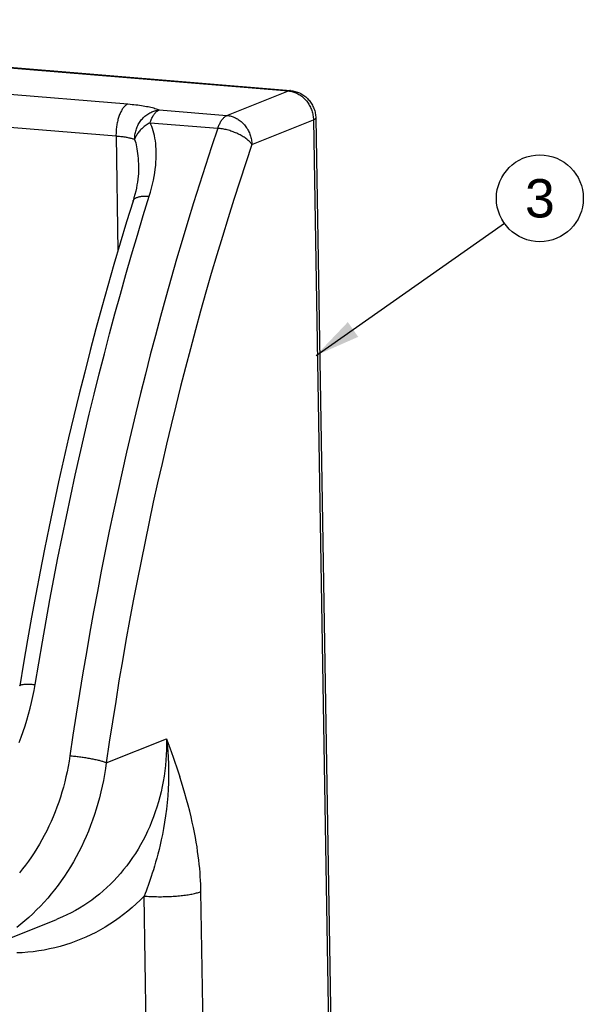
# Model space of a CAD drawing. Header units: inches. Extents: x 0 to 7.33, y 0 to 5.67.
# Tile 3 of 4: x 2.37 to 3.2, y 2.66 to 4.12. Entities that reach past the tile are written whole.
import ezdxf

# ---------------------------------------------------------------- set-up
doc = ezdxf.new("R2010")
doc.units = ezdxf.units.IN
doc.header["$LTSCALE"] = 0.403333
doc.header["$MEASUREMENT"] = 0
doc.layers.get('0').update_dxf_attribs({"linetype": 'CONTINUOUS'})
doc.styles.get("Standard").update_dxf_attribs({"font": 'arial.ttf'})
doc.dimstyles.get("Standard").update_dxf_attribs({"dimtxt": 0.056667, "dimasz": 0.066667, "dimexe": 0.09, "dimexo": 0.07, "dimgap": 0.09, "dimtad": 0, "dimtih": 1, "dimtoh": 1, "dimdec": 3, "dimzin": 4, "dimdsep": 46, "dimtxsty": 'Standard', "dimblk": '_FILLED', "dimblk1": '_FILLED', "dimblk2": '_FILLED', "dimcen": 0.09, "dimadec": 3, "dimazin": 1, "dimtp": 0.001, "dimtm": 0.001, "dimtfac": 1, "dimtdec": 3, "dimtofl": 0, "dimtmove": 0, "dimatfit": 3, "dimldrblk": '_FILLED', "dimfxl": 0, "dimtolj": 1, "dimtzin": 4, "dimarcsym": 0})

# ---------------------------------------------------------------- blocks, each defined once
blk = doc.blocks.new('_FILLED')
at = {"color": 0, "linetype": 'ByBlock'}
blk.add_solid([(0, 0), (-1, 0.2), (-1, -0.2)], dxfattribs=at)
blk = doc.blocks.new('BALLOON_BL0', base_point=(3.1342, 3.8542))
at = {"color": 2, "linetype": 'Continuous'}
blk.add_circle((3.1342, 3.8542), 0.0642, dxfattribs=at)
at = {"color": 2, "linetype": 'Continuous', "insert": (3.1122, 3.8826), "char_height": 0.0567, "width": 0.044027, "attachment_point": 1, "line_spacing_factor": 0.9}
blk.add_mtext('3', dxfattribs=at)

msp = doc.modelspace()

# ---------------------------------------------------------------- linework, layer by layer
at = {"color": 7, "linetype": 'Continuous'}
for p, q in [((1.4982, 4.1177), (2.7626, 4.0129)), ((1.5013, 4.1182), (2.7657, 4.0134)), ((1.574, 4.0726), (2.5253, 3.9937)), ((1.5544, 4.0255), (2.5076, 3.9465)), ((2.6716, 3.9766), (2.7626, 4.0129)), ((2.5716, 3.9849), (2.6716, 3.9766)), ((2.558, 3.966), (2.6581, 3.9577)), ((2.7085, 3.9338), (2.7994, 3.9701)), ((2.7994, 3.9701), (2.8392, 1.5998)), ((2.8028, 3.9729), (2.8426, 1.6026)), ((2.5076, 3.9465), (2.5104, 3.7763)), ((2.4932, 3.0198), (2.5823, 3.0554)), ((2.655, 1.5263), (2.6332, 2.8294)), ((2.571, 1.5196), (2.5491, 2.8227)), ((2.2944, 2.7382), (2.4196, 2.7882))]:
    msp.add_line(p, q, dxfattribs=at)
for points in [[(2.7657, 4.0134), (2.7652, 4.0134), (2.7645, 4.0134), (2.7639, 4.0133), (2.7632, 4.0131), (2.7626, 4.0129)], [(2.7626, 4.0129), (2.7641, 4.0127), (2.7657, 4.0125), (2.7673, 4.0122), (2.7689, 4.0118), (2.7704, 4.0113), (2.772, 4.0108), (2.7735, 4.0102), (2.775, 4.0095), (2.7765, 4.0087), (2.7779, 4.0079), (2.7794, 4.007), (2.7808, 4.0061), (2.7821, 4.0051), (2.7835, 4.004), (2.7847, 4.0028), (2.786, 4.0017), (2.7872, 4.0004), (2.7884, 3.9991), (2.7895, 3.9978), (2.7905, 3.9964), (2.7915, 3.9949), (2.7925, 3.9935), (2.7934, 3.9919), (2.7943, 3.9904), (2.795, 3.9888), (2.7958, 3.9872), (2.7964, 3.9855), (2.797, 3.9839), (2.7976, 3.9822), (2.798, 3.9805), (2.7984, 3.9788), (2.7988, 3.977), (2.799, 3.9753), (2.7992, 3.9735), (2.7994, 3.9718), (2.7994, 3.9701)], [(2.7657, 4.0134), (2.7674, 4.0132), (2.7691, 4.013), (2.7707, 4.0126), (2.7724, 4.0122), (2.7741, 4.0118), (2.7757, 4.0112), (2.7774, 4.0106), (2.779, 4.0099), (2.7806, 4.0091), (2.7821, 4.0082), (2.7837, 4.0073), (2.7852, 4.0063), (2.7866, 4.0053), (2.788, 4.0042), (2.7893, 4.003), (2.7906, 4.0017), (2.7919, 4.0004), (2.793, 3.9991), (2.7942, 3.9977), (2.7952, 3.9962), (2.7962, 3.9948), (2.7972, 3.9932), (2.798, 3.9917), (2.7988, 3.9901), (2.7996, 3.9884), (2.8002, 3.9868), (2.8008, 3.9851), (2.8013, 3.9834), (2.8018, 3.9816), (2.8021, 3.9799), (2.8024, 3.9782), (2.8026, 3.9764), (2.8028, 3.9747), (2.8028, 3.9729)], [(2.5253, 3.9937), (2.5245, 3.9933), (2.5237, 3.9929), (2.5229, 3.9924), (2.5221, 3.9918), (2.5213, 3.9911), (2.5206, 3.9904), (2.5198, 3.9896), (2.519, 3.9888), (2.5183, 3.9878), (2.5176, 3.9868), (2.5169, 3.9858), (2.5162, 3.9847), (2.5155, 3.9835), (2.5149, 3.9822), (2.5142, 3.981), (2.5136, 3.9796), (2.513, 3.9782), (2.5125, 3.9768), (2.5119, 3.9753), (2.5114, 3.9738), (2.5109, 3.9723), (2.5105, 3.9707), (2.5101, 3.969), (2.5097, 3.9674), (2.5093, 3.9657), (2.509, 3.964), (2.5087, 3.9623), (2.5084, 3.9605), (2.5082, 3.9588), (2.508, 3.957), (2.5078, 3.9553), (2.5077, 3.9535), (2.5076, 3.9517), (2.5076, 3.95), (2.5075, 3.9482), (2.5076, 3.9465)], [(2.5253, 3.9937), (2.5283, 3.9934), (2.5313, 3.9931), (2.5342, 3.9928), (2.537, 3.9925), (2.5398, 3.9922), (2.5425, 3.9918), (2.5452, 3.9914), (2.5477, 3.991), (2.5502, 3.9906), (2.5526, 3.9901), (2.5549, 3.9897), (2.5572, 3.9892), (2.5593, 3.9887), (2.5614, 3.9882), (2.5633, 3.9877), (2.5652, 3.9872), (2.5669, 3.9866), (2.5686, 3.9861), (2.5701, 3.9855), (2.5716, 3.9849)], [(2.5351, 3.9413), (2.5352, 3.943), (2.5352, 3.9447), (2.5354, 3.9465), (2.5356, 3.9482), (2.5359, 3.95), (2.5362, 3.9517), (2.5367, 3.9534), (2.5372, 3.9551), (2.5377, 3.9568), (2.5383, 3.9585), (2.539, 3.9601), (2.5398, 3.9617), (2.5406, 3.9633), (2.5415, 3.9648), (2.5424, 3.9663), (2.5434, 3.9678), (2.5444, 3.9692), (2.5455, 3.9706), (2.5467, 3.9719), (2.5479, 3.9731), (2.5491, 3.9744), (2.5504, 3.9755), (2.5517, 3.9766), (2.5531, 3.9777), (2.5545, 3.9787), (2.556, 3.9796), (2.5574, 3.9804), (2.5589, 3.9812), (2.5605, 3.9819), (2.562, 3.9826), (2.5636, 3.9832), (2.5651, 3.9837), (2.5667, 3.9841), (2.5683, 3.9844), (2.57, 3.9847), (2.5716, 3.9849)], [(2.558, 3.966), (2.5585, 3.9675), (2.5591, 3.9689), (2.5596, 3.9703), (2.5602, 3.9716), (2.5608, 3.9728), (2.5614, 3.9741), (2.5621, 3.9752), (2.5627, 3.9764), (2.5634, 3.9774), (2.5641, 3.9784), (2.5648, 3.9794), (2.5655, 3.9802), (2.5662, 3.9811), (2.567, 3.9818), (2.5677, 3.9825), (2.5685, 3.9831), (2.5693, 3.9837), (2.57, 3.9842), (2.5708, 3.9846), (2.5716, 3.9849)], [(2.6581, 3.9577), (2.6586, 3.9592), (2.6591, 3.9606), (2.6597, 3.962), (2.6603, 3.9633), (2.6609, 3.9645), (2.6615, 3.9658), (2.6621, 3.9669), (2.6628, 3.9681), (2.6635, 3.9691), (2.6641, 3.9701), (2.6649, 3.9711), (2.6656, 3.9719), (2.6663, 3.9728), (2.667, 3.9735), (2.6678, 3.9742), (2.6686, 3.9748), (2.6693, 3.9754), (2.6701, 3.9759), (2.6709, 3.9763), (2.6716, 3.9766)], [(2.6716, 3.9766), (2.6732, 3.9765), (2.6748, 3.9762), (2.6764, 3.9759), (2.6779, 3.9755), (2.6795, 3.975), (2.681, 3.9745), (2.6826, 3.9739), (2.6841, 3.9732), (2.6856, 3.9724), (2.687, 3.9716), (2.6884, 3.9707), (2.6898, 3.9698), (2.6912, 3.9688), (2.6925, 3.9677), (2.6938, 3.9666), (2.6951, 3.9654), (2.6963, 3.9641), (2.6975, 3.9628), (2.6986, 3.9615), (2.6996, 3.9601), (2.7006, 3.9586), (2.7016, 3.9572), (2.7025, 3.9556), (2.7033, 3.9541), (2.7041, 3.9525), (2.7049, 3.9509), (2.7055, 3.9492), (2.7061, 3.9476), (2.7066, 3.9459), (2.7071, 3.9442), (2.7075, 3.9424), (2.7079, 3.9407), (2.7081, 3.939), (2.7083, 3.9372), (2.7084, 3.9355), (2.7085, 3.9338)], [(2.558, 3.966), (2.5565, 3.9652), (2.555, 3.9643), (2.5536, 3.9633), (2.5521, 3.9624), (2.5508, 3.9613), (2.5494, 3.9603), (2.5481, 3.9592), (2.5469, 3.9581), (2.5457, 3.957), (2.5445, 3.9559), (2.5434, 3.9547), (2.5423, 3.9535), (2.5413, 3.9524), (2.5404, 3.9511), (2.5395, 3.9499), (2.5387, 3.9487), (2.5379, 3.9475), (2.5373, 3.9462), (2.5366, 3.945), (2.5361, 3.9437), (2.5356, 3.9425), (2.5351, 3.9413)], [(2.5568, 3.8574), (2.5586, 3.8634), (2.5602, 3.8693), (2.5617, 3.8751), (2.5629, 3.8808), (2.564, 3.8865), (2.5649, 3.892), (2.5657, 3.8973), (2.5663, 3.9026), (2.5667, 3.9077), (2.567, 3.9127), (2.5671, 3.9176), (2.5671, 3.9222), (2.567, 3.9268), (2.5667, 3.9311), (2.5663, 3.9353), (2.5658, 3.9394), (2.5651, 3.9432), (2.5644, 3.947), (2.5636, 3.9505), (2.5626, 3.9539), (2.5616, 3.9572), (2.5605, 3.9603), (2.5593, 3.9632), (2.558, 3.966)], [(2.8028, 3.9729), (2.8028, 3.9728), (2.8028, 3.9725), (2.8027, 3.9723), (2.8025, 3.972), (2.8023, 3.9717), (2.8019, 3.9714), (2.8016, 3.9711), (2.8011, 3.9709), (2.8006, 3.9706), (2.8001, 3.9703), (2.7994, 3.9701)], [(2.6581, 3.9577), (2.6489, 3.9304), (2.6399, 3.9029), (2.631, 3.8753), (2.6224, 3.8476), (2.6138, 3.8199), (2.6054, 3.792), (2.5972, 3.7641), (2.5891, 3.736), (2.5812, 3.7079), (2.5734, 3.6797), (2.5658, 3.6513), (2.5583, 3.6229), (2.551, 3.5944), (2.5438, 3.5657), (2.5368, 3.537), (2.5299, 3.5081), (2.5231, 3.4791), (2.5166, 3.45), (2.5101, 3.4208), (2.5038, 3.3915), (2.4977, 3.3621), (2.4916, 3.3325), (2.4858, 3.3028), (2.4801, 3.273), (2.4745, 3.2431), (2.4691, 3.213), (2.4638, 3.1828), (2.4586, 3.1525), (2.4536, 3.122), (2.4488, 3.0914), (2.444, 3.0607), (2.4395, 3.0298)], [(2.5076, 3.9465), (2.5093, 3.9463), (2.5111, 3.9462), (2.5128, 3.946), (2.5145, 3.9458), (2.5162, 3.9456), (2.5178, 3.9454), (2.5194, 3.9451), (2.5209, 3.9449), (2.5224, 3.9446), (2.5238, 3.9444), (2.5252, 3.9441), (2.5266, 3.9438), (2.5278, 3.9435), (2.529, 3.9432), (2.5302, 3.9429), (2.5313, 3.9426), (2.5324, 3.9423), (2.5334, 3.942), (2.5343, 3.9416), (2.5351, 3.9413)], [(2.7085, 3.9338), (2.7078, 3.9348), (2.707, 3.9357), (2.7062, 3.9367), (2.7053, 3.9377), (2.7043, 3.9387), (2.7032, 3.9396), (2.7021, 3.9406), (2.7009, 3.9416), (2.6997, 3.9425), (2.6984, 3.9434), (2.697, 3.9444), (2.6956, 3.9453), (2.6941, 3.9462), (2.6926, 3.947), (2.6911, 3.9479), (2.6895, 3.9487), (2.6879, 3.9495), (2.6862, 3.9503), (2.6845, 3.951), (2.6828, 3.9517), (2.681, 3.9524), (2.6793, 3.953), (2.6775, 3.9536), (2.6757, 3.9542), (2.6739, 3.9547), (2.6721, 3.9552), (2.6703, 3.9557), (2.6685, 3.9561), (2.6668, 3.9565), (2.665, 3.9568), (2.6632, 3.9571), (2.6615, 3.9574), (2.6598, 3.9576), (2.6581, 3.9577)], [(2.7085, 3.9338), (2.6995, 3.9068), (2.6906, 3.8797), (2.6819, 3.8525), (2.6733, 3.8253), (2.6649, 3.7979), (2.6566, 3.7705), (2.6485, 3.7429), (2.6405, 3.7153), (2.6327, 3.6876), (2.6251, 3.6598), (2.6176, 3.6319), (2.6102, 3.6039), (2.603, 3.5758), (2.5959, 3.5476), (2.589, 3.5193), (2.5822, 3.4908), (2.5756, 3.4623), (2.5691, 3.4337), (2.5627, 3.4049), (2.5565, 3.376), (2.5505, 3.347), (2.5446, 3.3179), (2.5388, 3.2887), (2.5331, 3.2594), (2.5277, 3.2299), (2.5223, 3.2003), (2.5171, 3.1705), (2.512, 3.1407), (2.5071, 3.1106), (2.5023, 3.0805), (2.4977, 3.0502), (2.4932, 3.0198)], [(2.5351, 3.9413), (2.5359, 3.9387), (2.5367, 3.936), (2.5373, 3.9332), (2.538, 3.9302), (2.5386, 3.9271), (2.5391, 3.9239), (2.5396, 3.9205), (2.54, 3.9169), (2.5403, 3.9132), (2.5406, 3.9093), (2.5408, 3.9053), (2.5409, 3.9011), (2.541, 3.9004)], [(2.541, 3.9004), (2.541, 3.8978), (2.5409, 3.8943), (2.5407, 3.8906), (2.5404, 3.8867), (2.5399, 3.8826), (2.5394, 3.8783), (2.5386, 3.8739), (2.5378, 3.8693), (2.5367, 3.8646), (2.5355, 3.8598), (2.5342, 3.8548), (2.5328, 3.8501)], [(2.388, 3.1355), (2.3933, 3.167), (2.3987, 3.1984), (2.4042, 3.2297), (2.4099, 3.2608), (2.4157, 3.2918), (2.4218, 3.3227), (2.4279, 3.3534), (2.4342, 3.384), (2.4407, 3.4145), (2.4473, 3.4448), (2.4541, 3.475), (2.461, 3.5051), (2.4681, 3.5351), (2.4754, 3.5649), (2.4828, 3.5947), (2.4904, 3.6243), (2.4981, 3.6538), (2.506, 3.6832), (2.5141, 3.7125), (2.5223, 3.7417), (2.5307, 3.7708), (2.5392, 3.7997), (2.5479, 3.8286), (2.5568, 3.8574)], [(2.5328, 3.8501), (2.5328, 3.8503), (2.5331, 3.8509), (2.5334, 3.8516), (2.5339, 3.8522), (2.5343, 3.8527), (2.5349, 3.8533), (2.5355, 3.8538), (2.5362, 3.8543), (2.537, 3.8548), (2.5378, 3.8552), (2.5387, 3.8556), (2.5397, 3.856), (2.5407, 3.8563), (2.5418, 3.8566), (2.5429, 3.8568), (2.5441, 3.8571), (2.5453, 3.8572), (2.5466, 3.8574), (2.548, 3.8575), (2.5493, 3.8576), (2.5508, 3.8576), (2.5522, 3.8576), (2.5537, 3.8576), (2.5553, 3.8575), (2.5568, 3.8574)], [(2.5328, 3.8501), (2.5232, 3.8192), (2.5138, 3.7879), (2.5046, 3.7564), (2.4955, 3.7248), (2.4867, 3.6931), (2.478, 3.6613), (2.4696, 3.6294), (2.4613, 3.5973), (2.4532, 3.5651), (2.4453, 3.5327), (2.4376, 3.5002), (2.4301, 3.4676), (2.4228, 3.4349), (2.4157, 3.4019), (2.4087, 3.3689), (2.4019, 3.3357), (2.3953, 3.3023), (2.3889, 3.2688), (2.3827, 3.2351), (2.3767, 3.2013), (2.3708, 3.1672), (2.3652, 3.1335)], [(2.3643, 3.0496), (2.3674, 3.0578), (2.3704, 3.0661), (2.3733, 3.0745), (2.3759, 3.083), (2.3784, 3.0916), (2.3807, 3.1003), (2.3828, 3.109), (2.3848, 3.1178), (2.3865, 3.1266), (2.388, 3.1355)], [(2.3652, 3.1335), (2.3653, 3.1337), (2.3654, 3.134), (2.3657, 3.1342), (2.366, 3.1345), (2.3664, 3.1347), (2.3669, 3.1349), (2.3675, 3.1351), (2.3682, 3.1353), (2.3689, 3.1354), (2.3697, 3.1355), (2.3706, 3.1357), (2.3716, 3.1358), (2.3726, 3.1358), (2.3737, 3.1359), (2.3749, 3.1359), (2.3761, 3.136), (2.3774, 3.136), (2.3788, 3.136), (2.3802, 3.1359), (2.3817, 3.1359), (2.3832, 3.1358), (2.3848, 3.1357), (2.3864, 3.1356), (2.388, 3.1355)], [(2.5823, 3.0554), (2.5824, 3.0474), (2.5822, 3.0394), (2.5819, 3.0314), (2.5813, 3.0235), (2.5806, 3.0156), (2.5797, 3.0077), (2.5786, 2.9999), (2.5773, 2.9922), (2.5758, 2.9845), (2.5742, 2.9768), (2.5723, 2.9693), (2.5703, 2.9618), (2.5681, 2.9544), (2.5657, 2.9471), (2.5631, 2.9399), (2.5603, 2.9327), (2.5574, 2.9257), (2.5543, 2.9187), (2.551, 2.9119), (2.5476, 2.9052), (2.544, 2.8986), (2.5402, 2.8922), (2.5363, 2.8858), (2.5322, 2.8796), (2.5279, 2.8736), (2.5235, 2.8676), (2.5189, 2.8618), (2.5142, 2.8562), (2.5094, 2.8507), (2.5044, 2.8454), (2.4993, 2.8402), (2.494, 2.8352), (2.4886, 2.8304), (2.4831, 2.8257), (2.4774, 2.8212), (2.4717, 2.8169), (2.4658, 2.8128), (2.4598, 2.8088), (2.4537, 2.8051), (2.4475, 2.8015), (2.4412, 2.7981), (2.4348, 2.7949), (2.4283, 2.7919), (2.4218, 2.7891), (2.4196, 2.7882)], [(2.5823, 3.0554), (2.5833, 3.0461), (2.5841, 3.0368), (2.5847, 3.0275), (2.5851, 3.0183), (2.5853, 3.0089), (2.5853, 2.9996), (2.5851, 2.9902), (2.5847, 2.9807)], [(2.5823, 3.0554), (2.5847, 3.0485), (2.5872, 3.0417), (2.5896, 3.0348), (2.592, 3.0279), (2.5944, 3.0209), (2.5969, 3.0137), (2.5993, 3.0063), (2.6018, 2.9988)], [(2.4395, 3.0298), (2.4382, 3.022), (2.4369, 3.0143), (2.4353, 3.0066), (2.4336, 2.999), (2.4318, 2.9914), (2.4298, 2.9838), (2.4276, 2.9764), (2.4253, 2.9689), (2.4229, 2.9616), (2.4203, 2.9543), (2.4175, 2.9471), (2.4146, 2.94), (2.4116, 2.933), (2.4084, 2.9261), (2.4051, 2.9192), (2.4016, 2.9125), (2.3981, 2.9059), (2.3944, 2.8994), (2.3905, 2.893), (2.3866, 2.8867), (2.3825, 2.8806), (2.3783, 2.8745), (2.374, 2.8686), (2.3696, 2.8629), (2.3651, 2.8572)], [(2.4932, 3.0198), (2.4923, 3.0201), (2.4914, 3.0204), (2.4904, 3.0208), (2.4893, 3.0211), (2.4882, 3.0215), (2.487, 3.0218), (2.4857, 3.0222), (2.4844, 3.0225), (2.483, 3.0229), (2.4816, 3.0232), (2.4801, 3.0236), (2.4785, 3.0239), (2.4769, 3.0243), (2.4753, 3.0246), (2.4736, 3.025), (2.4719, 3.0253), (2.4702, 3.0256), (2.4684, 3.0259), (2.4666, 3.0263), (2.4648, 3.0266), (2.463, 3.0269), (2.4611, 3.0272), (2.4593, 3.0275), (2.4574, 3.0277), (2.4556, 3.028), (2.4537, 3.0282), (2.4519, 3.0285), (2.45, 3.0287), (2.4482, 3.0289), (2.4464, 3.0291), (2.4446, 3.0293), (2.4429, 3.0295), (2.4411, 3.0297), (2.4395, 3.0298)], [(2.4932, 3.0198), (2.492, 3.0111), (2.4906, 3.0024), (2.489, 2.9938), (2.4873, 2.9852), (2.4853, 2.9766), (2.4832, 2.9681), (2.4809, 2.9597), (2.4785, 2.9514), (2.4758, 2.9432), (2.473, 2.935), (2.47, 2.9269), (2.4669, 2.9189), (2.4635, 2.911), (2.4601, 2.9033), (2.4564, 2.8956), (2.4526, 2.888), (2.4487, 2.8806), (2.4446, 2.8733), (2.4403, 2.8661), (2.4359, 2.859), (2.4314, 2.8521), (2.4267, 2.8454), (2.4219, 2.8387), (2.4169, 2.8322), (2.4118, 2.8259), (2.4066, 2.8197), (2.4013, 2.8137), (2.3959, 2.8079), (2.3903, 2.8022), (2.3846, 2.7966), (2.3788, 2.7913), (2.3729, 2.7861), (2.3669, 2.7811), (2.3608, 2.7763)], [(2.6332, 2.8294), (2.6331, 2.8348), (2.6329, 2.8404), (2.6326, 2.846), (2.6322, 2.8517), (2.6318, 2.8576), (2.6313, 2.8636), (2.6307, 2.8697), (2.63, 2.8759), (2.6292, 2.8823), (2.6283, 2.8888), (2.6274, 2.8955), (2.6262, 2.9023), (2.625, 2.9094), (2.6236, 2.9166), (2.6221, 2.9241), (2.6204, 2.9318), (2.6186, 2.9399), (2.6165, 2.9483), (2.6143, 2.9569), (2.6119, 2.9656), (2.6094, 2.9743), (2.6069, 2.9828), (2.6043, 2.991), (2.6018, 2.9988)], [(2.5847, 2.9807), (2.5841, 2.9709), (2.5833, 2.9611), (2.5822, 2.9512), (2.581, 2.9414), (2.5795, 2.9318), (2.5779, 2.9226), (2.5763, 2.9139), (2.5746, 2.9059), (2.5729, 2.8984), (2.5712, 2.8914), (2.5695, 2.8848), (2.5678, 2.8786), (2.5661, 2.8727), (2.5645, 2.867), (2.5628, 2.8617), (2.5612, 2.8566), (2.5596, 2.8518), (2.5581, 2.8471), (2.5565, 2.8426), (2.555, 2.8383), (2.5535, 2.8342), (2.552, 2.8302), (2.5506, 2.8264), (2.5491, 2.8227)], [(2.5491, 2.8227), (2.5514, 2.8226), (2.5536, 2.8224), (2.5559, 2.8223), (2.5582, 2.8221), (2.5606, 2.822), (2.5629, 2.822), (2.5653, 2.8219), (2.5677, 2.8219), (2.5702, 2.8218), (2.5726, 2.8218), (2.5751, 2.8218), (2.5775, 2.8219), (2.58, 2.8219), (2.5824, 2.822), (2.5849, 2.8221), (2.5873, 2.8222), (2.5897, 2.8223), (2.5921, 2.8224), (2.5945, 2.8226), (2.5968, 2.8228), (2.5991, 2.823), (2.6014, 2.8232), (2.6037, 2.8234), (2.6059, 2.8237), (2.608, 2.8239), (2.6102, 2.8242), (2.6122, 2.8245), (2.6142, 2.8248), (2.6162, 2.8251), (2.6181, 2.8254), (2.6199, 2.8258), (2.6217, 2.8261), (2.6234, 2.8265), (2.625, 2.8269), (2.6266, 2.8273), (2.6281, 2.8277), (2.6295, 2.8281), (2.6308, 2.8285), (2.632, 2.829), (2.6332, 2.8294)], [(2.5491, 2.8227), (2.5433, 2.8169), (2.5374, 2.8112), (2.5313, 2.8057), (2.5251, 2.8004), (2.5187, 2.7953), (2.5122, 2.7904), (2.5055, 2.7858), (2.4987, 2.7813), (2.4918, 2.777), (2.4848, 2.7729), (2.4777, 2.7691), (2.4705, 2.7655), (2.4631, 2.7621), (2.4557, 2.7589), (2.4482, 2.7559), (2.4406, 2.7532), (2.4329, 2.7507), (2.4251, 2.7484), (2.4173, 2.7463), (2.4094, 2.7445), (2.4014, 2.743), (2.3934, 2.7416), (2.3853, 2.7405), (2.3772, 2.7397), (2.3691, 2.739), (2.3609, 2.7386)]]:
    msp.add_lwpolyline(points, dxfattribs=at)

# ---------------------------------------------------------------- block references
at = {"color": 2, "linetype": 'Continuous'}
msp.add_blockref('BALLOON_BL0', (3.1342, 3.8542), dxfattribs=at)

# ---------------------------------------------------------------- leaders
msp.add_leader([(2.8034, 3.622), (3.0817, 3.8173)], dimstyle='Standard', override={"dimtad": 0}, dxfattribs=at)

doc.saveas('drawing.dxf')
